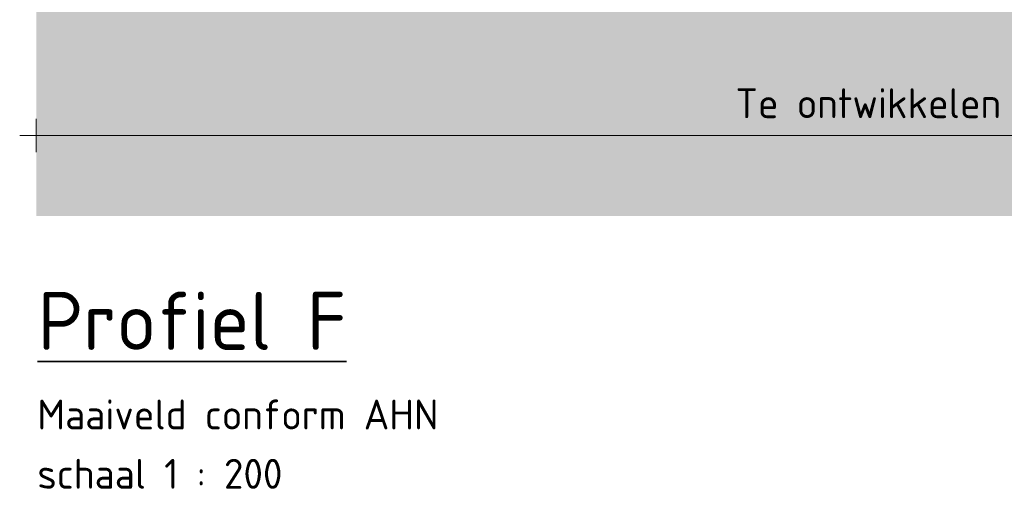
# Model space of a CAD drawing. Header units: metres. Extents: x 161377 to 162521, y 378914 to 379231.
# Tile 38 of 77: x 161828 to 161840, y 379099 to 379105. Entities that reach past the tile are written whole.
import ezdxf

# ---------------------------------------------------------------- set-up
doc = ezdxf.new("R2010")
doc.units = ezdxf.units.M
doc.linetypes.add('HIDDEN', pattern=[9.525, 6.35, -3.175])
doc.layers.add('N-WE-GW-GROND-A', color=7, linetype='Continuous', lineweight=35, true_color=0xffdf7f)
for name, color, linetype, lineweight in [('X-XX-AL-M', 7, 'Continuous', 18), ('X-XX-AL-PROFIELBALK-G', 7, 'Continuous', 25), ('X-XX-AL-T35', 3, 'Continuous', 35)]:
    doc.layers.add(name, color=color, linetype=linetype, lineweight=lineweight)
doc.styles.add('RH-NLCS-A', font='NLCS-ISO.ttf')
doc.dimstyles.new('RH-NLCS-IT-A$0', dxfattribs={"dimscale": 0, "dimtxt": 2.5, "dimasz": 2.5, "dimexe": 1, "dimexo": 5, "dimgap": 0.5, "dimtad": 1, "dimzin": 1, "dimdsep": 46, "dimtxsty": 'RH-NLCS-A', "dimcen": 2.5, "dimdle": 1, "dimclrd": 256, "dimclre": 8, "dimclrt": 256, "dimadec": 0, "dimazin": 0, "dimtfac": 1, "dimtmove": 0, "dimatfit": 3, "dimfxl": 1, "dimfxlon": 1, "dimlwd": -1, "dimlwe": 13, "dimarcsym": 1})

# ---------------------------------------------------------------- blocks, each defined once
blk = doc.blocks.new('*D87')
at = {"layer": 'Defpoints', "color": 0, "transparency": 16777216}
for p in [(161828.019, 379106.108), (161851.989, 379106.024), (161851.989, 379103.326)]:
    blk.add_point(p, dxfattribs=at)
at = {"layer": 'X-XX-AL-M', "color": 8, "linetype": 'HIDDEN', "lineweight": 13, "transparency": 16777216}
for p, q in [((161828.019, 379103.526), (161828.019, 379103.126)), ((161851.989, 379103.526), (161851.989, 379103.126))]:
    blk.add_line(p, q, dxfattribs=at)
at = {"layer": 'X-XX-AL-M', "transparency": 16777216}
blk.add_line((161827.819, 379103.326), (161852.189, 379103.326), dxfattribs=at)
at = {"layer": 'X-XX-AL-M', "transparency": 16777216, "insert": (161840.381, 379103.66), "char_height": 0.36, "attachment_point": 5, "style": 'RH-NLCS-A'}
blk.add_mtext('Te ontwikkelen beekbegeleidend bos', dxfattribs=at)
blk = doc.blocks.new('_None')

msp = doc.modelspace()

# ---------------------------------------------------------------- hatches: boundary and pattern name
at = {"layer": 'N-WE-GW-GROND-A', "transparency": 33554508}
h = msp.add_hatch(color=256, dxfattribs=at)
h.dxf.hatch_style = 1
h.paths.add_polyline_path([(161865.019, 379106.053), (161865.018, 379106.053), (161860.994, 379106.008), (161859.494, 379105.258), (161858.494, 379105.258), (161856.989, 379106.011), (161850.559, 379106.033), (161835.329, 379106.086), (161828.241, 379106.111), (161828.019, 379106.108), (161828.019, 379102.358), (161865.019, 379102.358)])

# ---------------------------------------------------------------- texts
at = {"layer": 'X-XX-AL-PROFIELBALK-G', "color": 7, "style": 'RH-NLCS-A'}
for s, p in [('Maaiveld conform AHN', (161828.031, 379099.786)), ('schaal 1 : 200', (161828.031, 379099.072))]:
    msp.add_text(s, height=0.36, dxfattribs=at).set_placement(p)
at = {"layer": 'X-XX-AL-T35', "color": 7, "insert": (161828.035, 379101.443), "char_height": 0.7, "attachment_point": 1, "style": 'RH-NLCS-A'}
msp.add_mtext('{\\LProfiel F}', dxfattribs=at)

# ---------------------------------------------------------------- dimensions: what is measured, and where the dimension line sits
at = {"layer": 'X-XX-AL-M'}
dim = msp.add_linear_dim(base=(161851.989, 379103.326), p1=(161828.019, 379106.108), p2=(161851.989, 379106.024), text='Te ontwikkelen beekbegeleidend bos', dimstyle='RH-NLCS-IT-A$0', override={"dimtxt": 1.8, "dimblk1": 'None', "dimblk2": 'None', "dimsah": 1}, dxfattribs=at)
dim.commit()
dim.dimension.update_dxf_attribs({"geometry": '*D87', "text_midpoint": (161840.381, 379103.326), "dimtype": 160})

doc.saveas('drawing.dxf')
